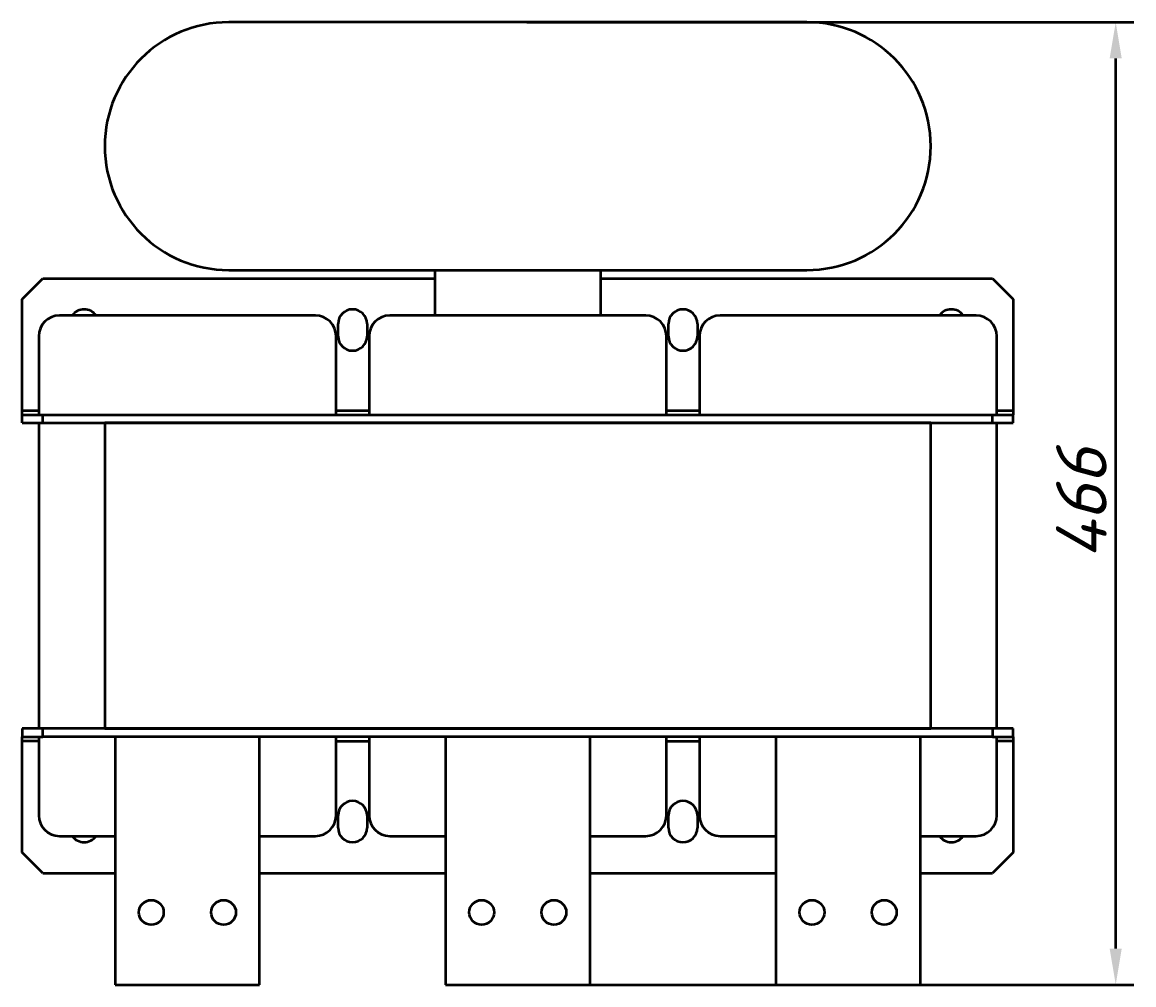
# Model space of a CAD drawing. Header units: millimetres. Extents: x 407 to 2090, y -518 to 1203.
# Tile 1 of 4: x 470 to 1009, y -518 to -52. Entities that reach past the tile are written whole.
import ezdxf

# ---------------------------------------------------------------- set-up
doc = ezdxf.new("R2010")
doc.units = ezdxf.units.MM
doc.layers.get('Defpoints').update_dxf_attribs({"lineweight": 25})
doc.layers.add('Осн_СБ', color=7, linetype='Continuous', lineweight=50)
doc.styles.add('ГОСТ', font='isocpeui.ttf')
doc.dimstyles.new('ISO-25', dxfattribs={"dimtxt": 3.5, "dimasz": 2.5, "dimexe": 1.25, "dimexo": 0.625, "dimtad": 1, "dimdec": 0, "dimtxsty": 'ГОСТ', "dimcen": 2.5, "dimclrd": 256, "dimclre": 256, "dimclrt": 256, "dimadec": 0, "dimazin": 0, "dimtfac": 1, "dimtdec": 0, "dimtmove": 0, "dimatfit": 3, "dimfxl": 1, "dimlwd": -1, "dimlwe": -1, "dimarcsym": 0})

# ---------------------------------------------------------------- blocks, each defined once
blk = doc.blocks.new('*D317')
at = {"layer": 'Defpoints', "color": 0, "transparency": 16777216}
for p in [(710.3, -52.47), (999.91, -52.47), (710.3, -518.47)]:
    blk.add_point(p, dxfattribs=at)
at = {"layer": 'Осн_СБ', "transparency": 16777216}
for p, q in [((714.68, -52.47), (1008.66, -52.47)), ((999.91, -500.97), (999.91, -69.97)), ((714.68, -518.47), (1008.66, -518.47))]:
    blk.add_line(p, q, dxfattribs=at)
for points in [[(996.99, -69.97), (1002.82, -69.97), (999.91, -52.47)], [(996.99, -500.97), (1002.82, -500.97), (999.91, -518.47)]]:
    blk.add_solid(points, dxfattribs=at)
at = {"layer": 'Осн_СБ', "transparency": 16777216, "insert": (983.28, -285.47), "char_height": 24.5, "attachment_point": 5, "rotation": 90, "style": 'ГОСТ'}
blk.add_mtext('466', dxfattribs=at)

msp = doc.modelspace()

# ---------------------------------------------------------------- linework, layer by layer
at = {"layer": 'Осн_СБ'}
for p, q in [((850.3, -52.47), (570.3, -52.47)), ((470.3, -186.47), (480.3, -176.47)), ((480.3, -176.47), (670.3, -176.47)), ((570.3, -172.47), (850.3, -172.47)), ((670.3, -194.47), (670.3, -172.47)), ((750.3, -172.47), (750.3, -194.47)), ((750.3, -176.47), (940.3, -176.47)), ((940.3, -176.47), (950.3, -186.47)), ((470.3, -240.47), (470.3, -186.47)), ((950.3, -186.47), (950.3, -240.47)), ((612.3, -194.47), (488.3, -194.47)), ((623.3, -204.47), (623.3, -198.47)), ((637.3, -198.47), (637.3, -204.47)), ((772.3, -194.47), (648.3, -194.47)), ((783.3, -204.47), (783.3, -198.47)), ((797.3, -198.47), (797.3, -204.47)), ((932.3, -194.47), (808.3, -194.47)), ((478.3, -204.47), (478.3, -242.47)), ((622.3, -242.47), (622.3, -204.47)), ((638.3, -204.47), (638.3, -242.47)), ((782.3, -242.47), (782.3, -204.47)), ((798.3, -204.47), (798.3, -242.47)), ((942.3, -242.47), (942.3, -204.47)), ((470.3, -242.47), (470.3, -240.47)), ((470.3, -240.47), (478.3, -240.47)), ((622.3, -240.47), (638.3, -240.47)), ((782.3, -240.47), (798.3, -240.47)), ((942.3, -240.47), (950.3, -240.47)), ((950.3, -240.47), (950.3, -242.47)), ((470.3, -242.47), (480.3, -242.47)), ((470.3, -246.47), (470.3, -242.47)), ((470.3, -246.47), (480.3, -246.47)), ((478.3, -246.47), (478.3, -394.47)), ((480.3, -242.47), (940.3, -242.47)), ((480.3, -246.47), (480.3, -242.47)), ((480.3, -246.47), (940.3, -246.47)), ((510.3, -246.47), (510.3, -394.47)), ((910.3, -246.47), (510.3, -246.47)), ((910.3, -394.47), (910.3, -246.47)), ((940.3, -242.47), (950.3, -242.47)), ((940.3, -246.47), (940.3, -242.47)), ((940.3, -246.47), (950.3, -246.47)), ((942.3, -394.47), (942.3, -246.47)), ((950.3, -246.47), (950.3, -242.47)), ((480.3, -394.47), (470.3, -394.47)), ((470.3, -394.47), (470.3, -398.47)), ((480.3, -398.47), (480.3, -394.47)), ((940.3, -394.47), (480.3, -394.47)), ((510.3, -394.47), (910.3, -394.47)), ((950.3, -394.47), (940.3, -394.47)), ((940.3, -394.47), (940.3, -398.47)), ((950.3, -398.47), (950.3, -394.47)), ((470.3, -400.47), (470.3, -398.47)), ((470.3, -398.47), (480.3, -398.47)), ((470.3, -454.47), (470.3, -400.47)), ((478.3, -400.47), (470.3, -400.47)), ((478.3, -398.47), (478.3, -436.47)), ((940.3, -398.47), (480.3, -398.47)), ((515.3, -398.47), (515.3, -518.47)), ((585.3, -518.47), (585.3, -398.47)), ((622.3, -436.47), (622.3, -398.47)), ((622.3, -400.47), (638.3, -400.47)), ((638.3, -398.47), (638.3, -436.47)), ((675.3, -398.47), (675.3, -518.47)), ((745.3, -518.47), (745.3, -398.47)), ((782.3, -436.47), (782.3, -398.47)), ((782.3, -400.47), (798.3, -400.47)), ((798.3, -398.47), (798.3, -436.47)), ((835.3, -398.47), (835.3, -518.47)), ((905.3, -518.47), (905.3, -398.47)), ((940.3, -398.47), (950.3, -398.47)), ((942.3, -436.47), (942.3, -398.47)), ((950.3, -400.47), (942.3, -400.47)), ((950.3, -398.47), (950.3, -400.47)), ((950.3, -400.47), (950.3, -454.47)), ((623.3, -442.47), (623.3, -436.47)), ((637.3, -436.47), (637.3, -442.47)), ((783.3, -442.47), (783.3, -436.47)), ((797.3, -436.47), (797.3, -442.47)), ((488.3, -446.47), (515.3, -446.47)), ((585.3, -446.47), (612.3, -446.47)), ((648.3, -446.47), (675.3, -446.47)), ((745.3, -446.47), (772.3, -446.47)), ((808.3, -446.47), (835.3, -446.47)), ((905.3, -446.47), (932.3, -446.47)), ((480.3, -464.47), (470.3, -454.47)), ((950.3, -454.47), (940.3, -464.47)), ((480.3, -464.47), (515.3, -464.47)), ((585.3, -464.47), (675.3, -464.47)), ((745.3, -464.47), (835.3, -464.47)), ((905.3, -464.47), (940.3, -464.47)), ((515.3, -518.47), (585.3, -518.47)), ((675.3, -518.47), (745.3, -518.47)), ((835.3, -518.47), (905.3, -518.47))]:
    msp.add_line(p, q, dxfattribs=at)
for centre in [(532.8, -483.47), (567.8, -483.47), (692.8, -483.47), (727.8, -483.47), (852.8, -483.47), (887.8, -483.47)]:
    msp.add_circle(centre, 6, dxfattribs=at)
for centre, radius, start, end in [((570.3, -112.47), 60, 90, 270), ((850.3, -112.47), 60, 270, 90), ((500.3, -198.47), 7, 34.8499, 145.1501), ((630.3, -198.47), 7, 0, 180), ((790.3, -198.47), 7, 0, 180), ((920.3, -198.47), 7, 34.8499, 145.1501), ((488.3, -204.47), 10, 90, 180), ((612.3, -204.47), 10, 0, 90), ((648.3, -204.47), 10, 90, 180), ((772.3, -204.47), 10, 0, 90), ((808.3, -204.47), 10, 90, 180), ((932.3, -204.47), 10, 0, 90), ((630.3, -204.47), 7, 180, 0), ((790.3, -204.47), 7, 180, 0), ((630.3, -436.47), 7, 0, 180), ((790.3, -436.47), 7, 0, 180), ((488.3, -436.47), 10, 180, 270), ((612.3, -436.47), 10, 270, 0), ((648.3, -436.47), 10, 180, 270), ((772.3, -436.47), 10, 270, 0), ((808.3, -436.47), 10, 180, 270), ((932.3, -436.47), 10, 270, 0), ((500.3, -442.47), 7, 214.8499, 325.1501), ((630.3, -442.47), 7, 180, 0), ((790.3, -442.47), 7, 180, 0), ((920.3, -442.47), 7, 214.8499, 325.1501)]:
    msp.add_arc(centre, radius, start, end, dxfattribs=at)

# ---------------------------------------------------------------- dimensions: what is measured, and where the dimension line sits
dim = msp.add_linear_dim(base=(999.91, -52.47), p1=(710.3, -518.47), p2=(710.3, -52.47), angle=90, dimstyle='ISO-25', dxfattribs=at)
dim.commit()
dim.dimension.update_dxf_attribs({"geometry": '*D317', "text_midpoint": (983.28, -285.47)})

doc.saveas('drawing.dxf')
